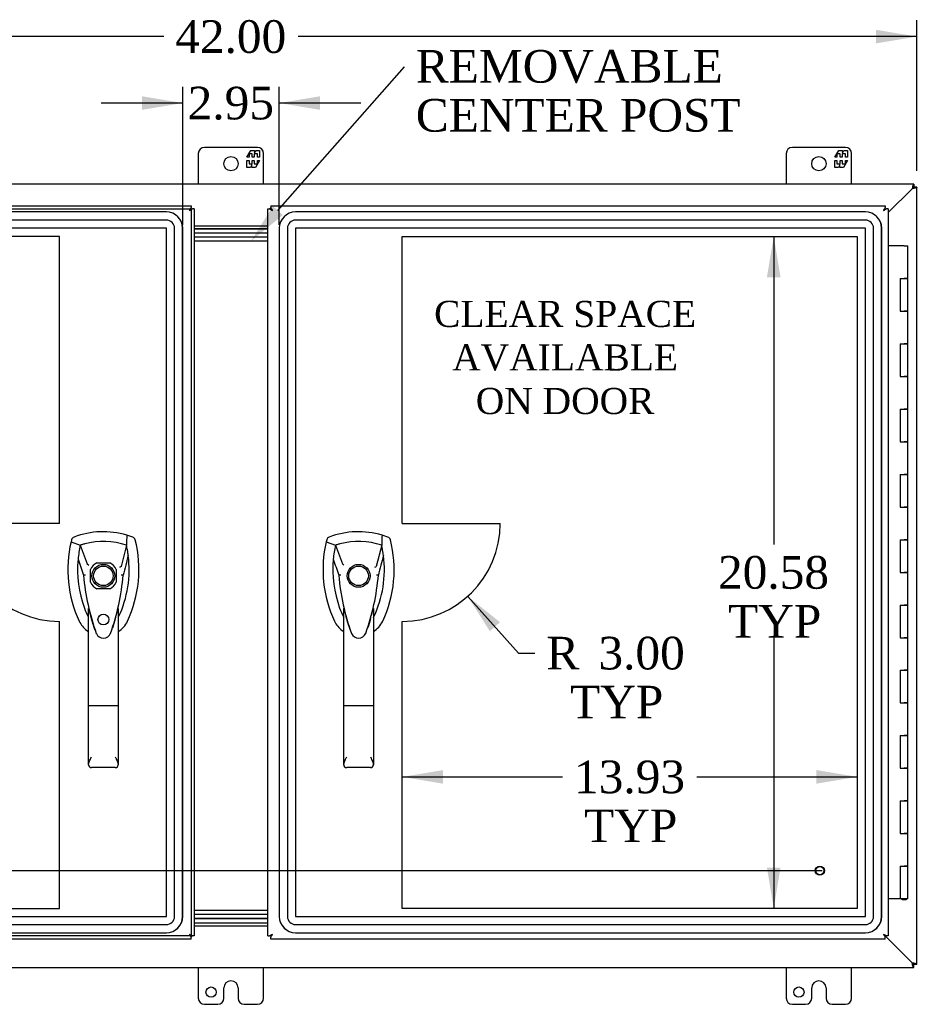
# Model space of a CAD drawing. Header units: inches. Extents: x 1 to 240, y -1 to 159.
# Tile 13 of 26: x 57 to 85, y 70 to 100. Entities that reach past the tile are written whole.
import ezdxf
from ezdxf import colors
from ezdxf.entities.mleader import LeaderData, LeaderLine
from ezdxf.enums import TextEntityAlignment as Align
from ezdxf.lldxf.tags import DXFTag
from ezdxf.math import Vec2, Vec3

# ---------------------------------------------------------------- set-up
doc = ezdxf.new("R2010")
doc.units = ezdxf.units.IN
doc.header["$MEASUREMENT"] = 0
for name, color, linetype in [('COM54746-20', 7, 'Continuous'), ('COM70096', 7, 'Continuous'), ('COM70099', 7, 'Continuous'), ('COM70219', 7, 'Continuous'), ('COM70668-1', 7, 'Continuous'), ('COM71167-1', 7, 'Continuous'), ('COM71168-1', 7, 'Continuous'), ('Default', 7, 'Continuous'), ('DV1_Default', 7, 'Continuous'), ('FET07710', 7, 'Continuous'), ('GSK86006', 7, 'Continuous'), ('HAN13064', 7, 'Continuous'), ('STD21878', 7, 'Continuous')]:
    doc.layers.add(name, color=color, linetype=linetype)
doc.styles.add('SEACAD_Times_New_Roman', font='times.ttf')
tags = doc.linetypes.add('CENTER2', pattern=[1.125, 0.75, -0.125, 0.125, -0.125]).pattern_tags.tags
tags[10:11] = [DXFTag(74, 4), DXFTag(75, 0), DXFTag(340, '0'), DXFTag(46, 0.0), DXFTag(50, 0.0), DXFTag(44, 0.0), DXFTag(45, 0.0)]
tags[8:9] = [DXFTag(74, 4), DXFTag(75, 0), DXFTag(340, '0'), DXFTag(46, 0.0), DXFTag(50, 0.0), DXFTag(44, 0.0), DXFTag(45, 0.0)]
tags[6:7] = [DXFTag(74, 4), DXFTag(75, 0), DXFTag(340, '0'), DXFTag(46, 0.0), DXFTag(50, 0.0), DXFTag(44, 0.0), DXFTag(45, 0.0)]
tags[4:5] = [DXFTag(74, 4), DXFTag(75, 0), DXFTag(340, '0'), DXFTag(46, 0.0), DXFTag(50, 0.0), DXFTag(44, 0.0), DXFTag(45, 0.0)]
tags = doc.linetypes.add('HIDDEN2', pattern=[0.1875, 0.125, -0.0625]).pattern_tags.tags
tags[6:7] = [DXFTag(74, 4), DXFTag(75, 0), DXFTag(340, '0'), DXFTag(46, 0.0), DXFTag(50, 0.0), DXFTag(44, 0.0), DXFTag(45, 0.0)]
tags[4:5] = [DXFTag(74, 4), DXFTag(75, 0), DXFTag(340, '0'), DXFTag(46, 0.0), DXFTag(50, 0.0), DXFTag(44, 0.0), DXFTag(45, 0.0)]
doc.dimstyles.new('HAMMOND_(STH_-_240x160)', dxfattribs={"dimtxt": 1, "dimasz": 1.25, "dimexe": 0.5, "dimexo": 0.5, "dimgap": 0.25, "dimtad": 0, "dimtih": 1, "dimtoh": 1, "dimzin": 0, "dimdsep": 46, "dimtxsty": 'SEACAD_Times_New_Roman', "dimblk1": '_SE_FILLED', "dimblk2": '_SE_FILLED', "dimsah": 1, "dimcen": 0.5, "dimadec": 0, "dimazin": 0, "dimtfac": 0.8, "dimtofl": 0, "dimtmove": 0, "dimatfit": 3, "dimfxl": 1, "dimtolj": 1, "dimtzin": 0, "dimarcsym": 0})

# ---------------------------------------------------------------- blocks, each defined once
blk = doc.blocks.new('SEANNOT_GROUP3')
at = {"layer": 'Default', "color": 7, "linetype": 'CENTER2'}
blk.add_line((45.517, 74.044), (81.714, 74.044), dxfattribs=at)
blk = doc.blocks.new('SE')
at = {"layer": 'COM54746-20', "color": 7, "linetype": 'Continuous'}
for p, q in [((84.226, 93.18), (83.741, 93.18)), ((84.226, 93.18), (84.343, 93.18)), ((84.343, 92.18), (84.343, 93.18)), ((84.109, 92.18), (84.109, 91.18)), ((84.109, 92.18), (84.226, 92.18)), ((84.343, 92.18), (84.226, 92.18)), ((84.226, 92.18), (84.343, 92.18)), ((84.343, 91.18), (84.343, 92.18)), ((84.109, 91.18), (84.226, 91.18)), ((84.343, 91.18), (84.226, 91.18)), ((84.226, 91.18), (84.343, 91.18)), ((84.343, 90.18), (84.343, 91.18)), ((84.109, 90.18), (84.109, 89.18)), ((84.109, 90.18), (84.226, 90.18)), ((84.343, 90.18), (84.226, 90.18)), ((84.226, 90.18), (84.343, 90.18)), ((84.343, 89.18), (84.343, 90.18)), ((84.109, 89.18), (84.226, 89.18)), ((84.343, 89.18), (84.226, 89.18)), ((84.226, 89.18), (84.343, 89.18)), ((84.343, 88.18), (84.343, 89.18)), ((84.109, 88.18), (84.109, 87.18)), ((84.109, 88.18), (84.226, 88.18)), ((84.343, 88.18), (84.226, 88.18)), ((84.226, 88.18), (84.343, 88.18)), ((84.343, 87.18), (84.343, 88.18)), ((84.109, 87.18), (84.226, 87.18)), ((84.343, 87.18), (84.226, 87.18)), ((84.226, 87.18), (84.343, 87.18)), ((84.343, 86.18), (84.343, 87.18)), ((84.109, 86.18), (84.109, 85.18)), ((84.109, 86.18), (84.226, 86.18)), ((84.343, 86.18), (84.226, 86.18)), ((84.226, 86.18), (84.343, 86.18)), ((84.343, 85.18), (84.343, 86.18)), ((84.109, 85.18), (84.226, 85.18)), ((84.343, 85.18), (84.226, 85.18)), ((84.226, 85.18), (84.343, 85.18)), ((84.343, 84.18), (84.343, 85.18)), ((84.109, 84.18), (84.109, 83.18)), ((84.109, 84.18), (84.226, 84.18)), ((84.343, 84.18), (84.226, 84.18)), ((84.226, 84.18), (84.343, 84.18)), ((84.343, 83.18), (84.343, 84.18)), ((84.109, 83.18), (84.226, 83.18)), ((84.343, 83.18), (84.226, 83.18)), ((84.226, 83.18), (84.343, 83.18)), ((84.343, 82.18), (84.343, 83.18)), ((84.109, 82.18), (84.109, 81.18)), ((84.109, 82.18), (84.226, 82.18)), ((84.343, 82.18), (84.226, 82.18)), ((84.226, 82.18), (84.343, 82.18)), ((84.343, 81.18), (84.343, 82.18)), ((84.109, 81.18), (84.226, 81.18)), ((84.343, 81.18), (84.226, 81.18)), ((84.226, 81.18), (84.343, 81.18)), ((84.343, 80.18), (84.343, 81.18)), ((84.109, 80.18), (84.109, 79.18)), ((84.109, 80.18), (84.226, 80.18)), ((84.343, 80.18), (84.226, 80.18)), ((84.226, 80.18), (84.343, 80.18)), ((84.343, 79.18), (84.343, 80.18)), ((84.109, 79.18), (84.226, 79.18)), ((84.343, 79.18), (84.226, 79.18)), ((84.226, 79.18), (84.343, 79.18)), ((84.343, 78.18), (84.343, 79.18)), ((84.109, 78.18), (84.109, 77.18)), ((84.109, 78.18), (84.226, 78.18)), ((84.343, 78.18), (84.226, 78.18)), ((84.226, 78.18), (84.343, 78.18)), ((84.343, 77.18), (84.343, 78.18)), ((84.109, 77.18), (84.226, 77.18)), ((84.343, 77.18), (84.226, 77.18)), ((84.226, 77.18), (84.343, 77.18)), ((84.343, 76.18), (84.343, 77.18)), ((84.109, 76.18), (84.109, 75.18)), ((84.109, 76.18), (84.226, 76.18)), ((84.343, 76.18), (84.226, 76.18)), ((84.226, 76.18), (84.343, 76.18)), ((84.343, 75.18), (84.343, 76.18)), ((84.109, 75.18), (84.226, 75.18)), ((84.343, 75.18), (84.226, 75.18)), ((84.226, 75.18), (84.343, 75.18)), ((84.343, 74.18), (84.343, 75.18)), ((84.109, 74.18), (84.109, 73.18)), ((84.109, 74.18), (84.226, 74.18)), ((84.343, 74.18), (84.226, 74.18)), ((84.226, 74.18), (84.343, 74.18)), ((84.343, 73.18), (84.343, 74.18)), ((84.109, 73.18), (83.741, 73.18)), ((84.343, 73.18), (84.109, 73.18)), ((84.163, 73.145), (84.163, 73.171)), ((84.163, 73.171), (84.213, 73.171)), ((84.213, 73.145), (84.163, 73.145)), ((84.176, 73.18), (84.176, 73.171)), ((84.238, 73.171), (84.213, 73.171)), ((84.238, 73.145), (84.213, 73.145)), ((84.238, 73.171), (84.288, 73.171)), ((84.288, 73.145), (84.238, 73.145)), ((84.276, 73.171), (84.276, 73.18)), ((84.288, 73.171), (84.288, 73.145))]:
    blk.add_line(p, q, dxfattribs=at)
at = {"layer": 'COM70096', "color": 7, "linetype": 'Continuous'}
for p, q in [((64.741, 93.699), (62.491, 93.699)), ((64.741, 93.574), (62.491, 93.574)), ((62.491, 72.574), (64.741, 72.574)), ((62.491, 72.449), (64.741, 72.449))]:
    blk.add_line(p, q, dxfattribs=at)
at = {"layer": 'COM70099', "color": 7, "linetype": 'Continuous'}
for p, q in [((64.741, 93.449), (62.491, 93.449)), ((64.741, 93.324), (62.491, 93.324)), ((64.741, 72.824), (62.491, 72.824)), ((64.741, 72.699), (62.491, 72.699))]:
    blk.add_line(p, q, dxfattribs=at)
at = {"layer": 'COM70219', "color": 7, "linetype": 'HIDDEN2'}
for p, q in [((61.637, 94.221), (44.192, 94.221)), ((61.637, 94.22), (44.192, 94.22)), ((83.039, 94.221), (65.594, 94.221)), ((83.039, 94.22), (65.594, 94.22)), ((61.637, 93.971), (44.192, 93.971)), ((83.039, 93.971), (65.594, 93.971)), ((61.637, 93.722), (44.192, 93.722)), ((61.637, 93.721), (44.192, 93.721)), ((61.637, 72.64), (61.637, 93.721)), ((61.638, 72.64), (61.638, 93.721)), ((61.887, 72.64), (61.887, 93.721)), ((62.136, 72.64), (62.136, 93.721)), ((62.137, 72.64), (62.137, 93.721)), ((65.094, 93.721), (65.094, 72.64)), ((65.095, 93.721), (65.095, 72.64)), ((65.344, 93.721), (65.344, 72.64)), ((65.593, 93.721), (65.593, 72.64)), ((83.039, 93.722), (65.594, 93.722)), ((83.039, 93.721), (65.594, 93.721)), ((65.594, 93.721), (65.594, 72.64)), ((83.039, 72.64), (83.039, 93.721)), ((83.04, 72.64), (83.04, 93.721)), ((83.289, 72.64), (83.289, 93.721)), ((83.538, 72.64), (83.538, 93.721)), ((83.539, 72.64), (83.539, 93.721)), ((44.192, 72.64), (61.637, 72.64)), ((44.192, 72.639), (61.637, 72.639)), ((44.192, 72.39), (61.637, 72.39)), ((65.594, 72.64), (83.039, 72.64)), ((65.594, 72.639), (83.039, 72.639)), ((65.594, 72.39), (83.039, 72.39)), ((44.192, 72.141), (61.637, 72.141)), ((44.192, 72.14), (61.637, 72.14)), ((65.594, 72.141), (83.039, 72.141)), ((65.594, 72.14), (83.039, 72.14))]:
    blk.add_line(p, q, dxfattribs=at)
for centre, radius, start, end in [((61.637, 93.721), 0.5, 0, 90), ((61.637, 93.721), 0.499, 0, 90), ((65.594, 93.721), 0.5, 90, 180), ((65.594, 93.721), 0.499, 90, 180), ((83.039, 93.721), 0.5, 0, 90), ((83.039, 93.721), 0.499, 0, 90), ((61.637, 93.721), 0.25, 0, 90), ((65.594, 93.721), 0.25, 90, 180), ((83.039, 93.721), 0.25, 0, 90), ((61.637, 93.721), 0.001, 0, 90), ((65.594, 93.721), 0.001, 90, 180), ((83.039, 93.721), 0.001, 0, 90), ((61.637, 72.64), 0.5, 270, 0), ((61.637, 72.64), 0.001, 270, 0), ((61.637, 72.64), 0.25, 270, 0), ((61.637, 72.64), 0.499, 270, 0), ((65.594, 72.64), 0.5, 180, 270), ((65.594, 72.64), 0.499, 180, 270), ((65.594, 72.64), 0.25, 180, 270), ((65.594, 72.64), 0.001, 180, 270), ((83.039, 72.64), 0.5, 270, 0), ((83.039, 72.64), 0.001, 270, 0), ((83.039, 72.64), 0.25, 270, 0), ((83.039, 72.64), 0.499, 270, 0)]:
    blk.add_arc(centre, radius, start, end, dxfattribs=at)
at = {"layer": 'COM70668-1', "color": 7, "linetype": 'Continuous'}
for p, q in [((84.52, 95.074), (42.711, 95.074)), ((84.52, 95.074), (84.52, 94.979)), ((84.472, 94.931), (83.741, 94.199)), ((84.473, 94.931), (83.741, 94.199)), ((84.616, 94.979), (84.521, 94.979)), ((84.616, 71.169), (84.616, 94.979)), ((62.491, 93.794), (64.741, 93.794)), ((62.491, 93.699), (64.741, 93.699)), ((62.491, 72.354), (64.741, 72.354)), ((84.472, 71.217), (83.651, 72.039)), ((84.473, 71.217), (83.651, 72.039)), ((42.711, 71.074), (84.52, 71.074)), ((84.52, 71.074), (84.52, 71.169)), ((84.616, 71.169), (84.521, 71.169))]:
    blk.add_line(p, q, dxfattribs=at)
for points, knots in [([(84.52, 95.074), (84.518, 95.074), (84.516, 95.073), (84.512, 95.07), (84.51, 95.067), (84.506, 95.06), (84.504, 95.055), (84.5, 95.045), (84.498, 95.039), (84.494, 95.026), (84.492, 95.019), (84.488, 95.003), (84.486, 94.995), (84.48, 94.969), (84.476, 94.95), (84.472, 94.931)], [0, 0, 0, 0, 0.125, 0.125, 0.25, 0.25, 0.375, 0.375, 0.5, 0.5, 0.625, 0.625, 0.75, 0.75, 1, 1, 1, 1]), ([(84.52, 94.979), (84.516, 94.979), (84.512, 94.978), (84.504, 94.973), (84.5, 94.97), (84.492, 94.961), (84.488, 94.955), (84.48, 94.944), (84.476, 94.938), (84.472, 94.931)], [0, 0, 0, 0, 0.25, 0.25, 0.5, 0.5, 0.75, 0.75, 1, 1, 1, 1]), ([(84.521, 94.979), (84.521, 94.975), (84.519, 94.971), (84.514, 94.963), (84.511, 94.959), (84.502, 94.951), (84.497, 94.947), (84.485, 94.939), (84.479, 94.935), (84.473, 94.931)], [0, 0, 0, 0, 0.25, 0.25, 0.5, 0.5, 0.75, 0.75, 1, 1, 1, 1]), ([(84.616, 94.979), (84.616, 94.977), (84.615, 94.975), (84.611, 94.971), (84.608, 94.969), (84.601, 94.965), (84.597, 94.963), (84.586, 94.959), (84.58, 94.957), (84.567, 94.953), (84.56, 94.951), (84.544, 94.947), (84.536, 94.945), (84.51, 94.939), (84.491, 94.935), (84.473, 94.931)], [0, 0, 0, 0, 0.125, 0.125, 0.25, 0.25, 0.375, 0.375, 0.5, 0.5, 0.625, 0.625, 0.75, 0.75, 1, 1, 1, 1]), ([(84.52, 71.169), (84.516, 71.169), (84.512, 71.17), (84.504, 71.175), (84.5, 71.179), (84.492, 71.188), (84.488, 71.193), (84.48, 71.205), (84.476, 71.211), (84.472, 71.217)], [0, 0, 0, 0, 0.25, 0.25, 0.5, 0.5, 0.75, 0.75, 1, 1, 1, 1]), ([(84.52, 71.074), (84.518, 71.074), (84.516, 71.075), (84.512, 71.079), (84.51, 71.081), (84.506, 71.089), (84.504, 71.093), (84.5, 71.103), (84.498, 71.109), (84.494, 71.123), (84.492, 71.13), (84.488, 71.145), (84.486, 71.154), (84.48, 71.18), (84.476, 71.198), (84.472, 71.217)], [0, 0, 0, 0, 0.125, 0.125, 0.25, 0.25, 0.375, 0.375, 0.5, 0.5, 0.625, 0.625, 0.75, 0.75, 1, 1, 1, 1]), ([(84.616, 71.169), (84.616, 71.171), (84.615, 71.173), (84.611, 71.177), (84.608, 71.179), (84.601, 71.183), (84.597, 71.185), (84.586, 71.189), (84.58, 71.191), (84.567, 71.195), (84.56, 71.197), (84.544, 71.201), (84.536, 71.203), (84.51, 71.209), (84.491, 71.213), (84.473, 71.217)], [0, 0, 0, 0, 0.125, 0.125, 0.25, 0.25, 0.375, 0.375, 0.5, 0.5, 0.625, 0.625, 0.75, 0.75, 1, 1, 1, 1]), ([(84.521, 71.169), (84.521, 71.173), (84.519, 71.177), (84.514, 71.185), (84.511, 71.189), (84.502, 71.197), (84.497, 71.201), (84.485, 71.209), (84.479, 71.213), (84.473, 71.217)], [0, 0, 0, 0, 0.25, 0.25, 0.5, 0.5, 0.75, 0.75, 1, 1, 1, 1])]:
    blk.add_open_spline(points, degree=3, knots=knots, dxfattribs=at)
at = {"layer": 'COM71167-1', "color": 7, "linetype": 'Continuous'}
for p, q in [((64.836, 94.411), (83.645, 94.411)), ((64.836, 94.411), (64.836, 94.355)), ((83.645, 94.411), (83.645, 94.355)), ((64.741, 72.044), (64.741, 94.316)), ((64.741, 94.316), (64.796, 94.316)), ((64.835, 94.316), (64.796, 94.316)), ((64.836, 94.316), (64.836, 94.355)), ((64.875, 94.277), (64.836, 94.316)), ((64.883, 94.269), (64.883, 94.269)), ((64.884, 94.268), (64.883, 94.269)), ((64.883, 94.268), (64.884, 94.268)), ((64.883, 94.268), (64.883, 94.268)), ((64.884, 94.268), (64.884, 94.268)), ((83.598, 94.269), (83.598, 94.268)), ((83.598, 94.268), (83.598, 94.268)), ((83.598, 94.268), (83.598, 94.268)), ((83.598, 94.268), (83.598, 94.268)), ((83.607, 94.277), (83.646, 94.316)), ((83.645, 94.316), (83.645, 94.355)), ((83.646, 94.316), (83.685, 94.316)), ((83.741, 94.316), (83.685, 94.316)), ((83.741, 94.316), (83.741, 72.044)), ((64.881, 72.09), (64.835, 72.044)), ((64.884, 72.092), (64.883, 72.092)), ((64.883, 72.092), (64.884, 72.092)), ((64.883, 72.092), (64.883, 72.092)), ((64.884, 72.092), (64.884, 72.092)), ((83.598, 72.092), (83.598, 72.092)), ((83.598, 72.092), (83.598, 72.092)), ((83.598, 72.092), (83.598, 72.092)), ((83.598, 72.092), (83.598, 72.092)), ((83.598, 72.092), (83.598, 72.092)), ((64.741, 72.044), (64.796, 72.044)), ((64.835, 72.044), (64.796, 72.044)), ((64.836, 72.044), (64.836, 72.005)), ((64.836, 71.949), (64.836, 72.005)), ((83.645, 71.949), (64.836, 71.949)), ((83.606, 72.083), (83.645, 72.044)), ((83.645, 72.044), (83.645, 72.005)), ((83.645, 71.949), (83.645, 72.005)), ((83.646, 72.044), (83.685, 72.044)), ((83.741, 72.044), (83.685, 72.044))]:
    blk.add_line(p, q, dxfattribs=at)
for centre, start, end in [((65.365, 95.246), 238.5613, 243.7633), ((63.906, 93.787), 26.2367, 31.4387), ((84.576, 93.787), 148.5613, 153.7633), ((83.116, 95.246), 296.2367, 301.4387), ((65.365, 71.114), 116.2367, 121.4387), ((63.906, 72.574), 328.5613, 333.7633), ((84.576, 72.574), 206.2367, 211.4387), ((83.116, 71.114), 58.5613, 63.7633)]:
    blk.add_arc(centre, 1.09, start, end, dxfattribs=at)
at = {"layer": 'COM71168-1', "color": 7, "linetype": 'Continuous'}
for p, q in [((43.586, 94.411), (62.395, 94.411)), ((62.395, 94.411), (62.395, 94.355)), ((62.348, 94.269), (62.348, 94.268)), ((62.348, 94.268), (62.348, 94.268)), ((62.348, 94.268), (62.348, 94.268)), ((62.348, 94.268), (62.348, 94.268)), ((62.35, 94.27), (62.396, 94.316)), ((62.395, 94.316), (62.395, 94.355)), ((62.396, 94.316), (62.435, 94.316)), ((62.491, 94.316), (62.435, 94.316)), ((62.491, 94.316), (62.491, 72.044)), ((62.348, 72.092), (62.348, 72.092)), ((62.348, 72.092), (62.348, 72.092)), ((62.348, 72.092), (62.348, 72.092)), ((62.348, 72.092), (62.348, 72.092)), ((62.348, 72.092), (62.348, 72.092)), ((62.395, 71.949), (43.586, 71.949)), ((62.356, 72.083), (62.395, 72.044)), ((62.395, 72.044), (62.395, 72.005)), ((62.395, 71.949), (62.395, 72.005)), ((62.396, 72.044), (62.435, 72.044)), ((62.491, 72.044), (62.435, 72.044))]:
    blk.add_line(p, q, dxfattribs=at)
at = {"layer": 'COM71168-1', "color": 7, "linetype": 'HIDDEN2'}
for p, q in [((43.586, 94.316), (62.395, 94.316)), ((62.396, 94.316), (62.396, 72.044)), ((59.313, 82.876), (59.313, 83.273)), ((59.51, 83.47), (59.907, 83.47)), ((60.104, 83.273), (60.104, 82.876)), ((59.907, 82.679), (59.51, 82.679)), ((62.395, 72.044), (43.586, 72.044))]:
    blk.add_line(p, q, dxfattribs=at)
blk.add_circle((59.709, 81.736), 0.167, dxfattribs=at)
at = {"layer": 'COM71168-1', "color": 7, "linetype": 'Continuous'}
for centre, start, end in [((63.326, 93.787), 148.5613, 153.7633), ((61.866, 95.246), 296.2367, 301.4387), ((61.866, 71.114), 58.5613, 63.7633), ((63.326, 72.574), 206.2367, 211.4387)]:
    blk.add_arc(centre, 1.09, start, end, dxfattribs=at)
at = {"layer": 'COM71168-1', "color": 7, "linetype": 'HIDDEN2'}
for radius, start, end in [(0.443, 116.6472, 153.3528), (0.442, 26.6472, 63.3528), (0.443, 206.6472, 243.3528), (0.443, 296.6472, 333.3528)]:
    blk.add_arc((59.709, 83.074), radius, start, end, dxfattribs=at)
at = {"layer": 'DV1_Default', "color": 7, "linetype": 'HIDDEN2'}
for p, q in [((58.369, 93.472), (44.441, 93.472)), ((58.369, 84.68), (58.369, 93.472)), ((68.862, 93.472), (82.79, 93.472)), ((68.862, 84.68), (68.862, 93.472)), ((82.79, 93.472), (82.79, 72.889)), ((58.369, 84.68), (55.369, 84.68)), ((68.862, 84.68), (71.862, 84.68)), ((58.369, 72.889), (58.369, 81.68)), ((68.862, 72.889), (68.862, 81.68)), ((44.441, 72.889), (58.369, 72.889)), ((82.79, 72.889), (68.862, 72.889))]:
    blk.add_line(p, q, dxfattribs=at)
for centre, start, end in [((58.369, 84.68), 180, 270), ((68.862, 84.68), 270, 0)]:
    blk.add_arc(centre, 3, start, end, dxfattribs=at)
at = {"layer": 'FET07710', "color": 7, "linetype": 'Continuous'}
for p, q in [((62.616, 96.012), (62.616, 95.074)), ((64.428, 96.199), (62.803, 96.199)), ((64.105, 95.894), (64.228, 96.106)), ((64.268, 96), (64.17, 96)), ((64.17, 96), (64.17, 95.894)), ((64.228, 96.106), (64.337, 96.106)), ((64.268, 95.894), (64.268, 96)), ((64.426, 96), (64.328, 96)), ((64.328, 96), (64.328, 95.894)), ((64.337, 96.106), (64.337, 96.029)), ((64.337, 96.029), (64.382, 96.106)), ((64.382, 96.106), (64.491, 96.106)), ((64.426, 95.894), (64.426, 96)), ((64.491, 96.106), (64.491, 95.894)), ((64.616, 95.074), (64.616, 96.012)), ((80.616, 96.012), (80.616, 95.074)), ((82.428, 96.199), (80.803, 96.199)), ((82.105, 95.894), (82.228, 96.106)), ((82.268, 96), (82.17, 96)), ((82.17, 96), (82.17, 95.894)), ((82.228, 96.106), (82.337, 96.106)), ((82.268, 95.894), (82.268, 96)), ((82.426, 96), (82.328, 96)), ((82.328, 96), (82.328, 95.894)), ((82.337, 96.106), (82.337, 96.029)), ((82.337, 96.029), (82.382, 96.106)), ((82.382, 96.106), (82.491, 96.106)), ((82.426, 95.894), (82.426, 96)), ((82.491, 96.106), (82.491, 95.894)), ((82.616, 95.074), (82.616, 96.012)), ((64.17, 95.894), (64.105, 95.894)), ((64.105, 95.584), (64.105, 95.797)), ((64.105, 95.797), (64.17, 95.797)), ((64.17, 95.797), (64.17, 95.691)), ((64.17, 95.691), (64.268, 95.691)), ((64.259, 95.662), (64.214, 95.584)), ((64.259, 95.584), (64.259, 95.662)), ((64.328, 95.894), (64.268, 95.894)), ((64.268, 95.691), (64.268, 95.797)), ((64.268, 95.797), (64.328, 95.797)), ((64.328, 95.797), (64.328, 95.691)), ((64.328, 95.691), (64.426, 95.691)), ((64.491, 95.797), (64.368, 95.584)), ((64.491, 95.894), (64.426, 95.894)), ((64.426, 95.691), (64.426, 95.797)), ((64.426, 95.797), (64.491, 95.797)), ((82.17, 95.894), (82.105, 95.894)), ((82.105, 95.584), (82.105, 95.797)), ((82.105, 95.797), (82.17, 95.797)), ((82.17, 95.797), (82.17, 95.691)), ((82.17, 95.691), (82.268, 95.691)), ((82.259, 95.662), (82.214, 95.584)), ((82.259, 95.584), (82.259, 95.662)), ((82.328, 95.894), (82.268, 95.894)), ((82.268, 95.691), (82.268, 95.797)), ((82.268, 95.797), (82.328, 95.797)), ((82.328, 95.797), (82.328, 95.691)), ((82.328, 95.691), (82.426, 95.691)), ((82.491, 95.797), (82.368, 95.584)), ((82.491, 95.894), (82.426, 95.894)), ((82.426, 95.691), (82.426, 95.797)), ((82.426, 95.797), (82.491, 95.797)), ((64.214, 95.584), (64.105, 95.584)), ((64.368, 95.584), (64.259, 95.584)), ((82.214, 95.584), (82.105, 95.584)), ((82.368, 95.584), (82.259, 95.584)), ((62.616, 71.074), (62.616, 70.137)), ((64.616, 70.137), (64.616, 71.074)), ((80.616, 71.074), (80.616, 70.137)), ((82.616, 70.137), (82.616, 71.074)), ((63.615, 70.667), (63.616, 70.667)), ((81.615, 70.667), (81.616, 70.667)), ((63.397, 70.137), (63.397, 70.449)), ((63.834, 70.449), (63.834, 70.137)), ((81.397, 70.137), (81.397, 70.449)), ((81.834, 70.449), (81.834, 70.137)), ((62.803, 69.949), (63.21, 69.949)), ((64.021, 69.949), (64.428, 69.949)), ((80.803, 69.949), (81.21, 69.949)), ((82.021, 69.949), (82.428, 69.949))]:
    blk.add_line(p, q, dxfattribs=at)
for centre, radius in [((63.616, 95.699), 0.219), ((81.616, 95.699), 0.219), ((63.006, 70.324), 0.156), ((81.006, 70.324), 0.156)]:
    blk.add_circle(centre, radius, dxfattribs=at)
for centre, radius, start, end in [((62.803, 96.012), 0.188, 90, 180), ((64.428, 96.012), 0.188, 0, 90), ((80.803, 96.012), 0.188, 90, 180), ((82.428, 96.012), 0.188, 0, 90), ((63.615, 70.449), 0.218, 90, 180), ((63.616, 70.449), 0.218, 0, 90), ((81.615, 70.449), 0.218, 90, 180), ((81.616, 70.449), 0.218, 0, 90), ((62.803, 70.137), 0.187, 180, 270), ((63.21, 70.137), 0.188, 270, 0), ((64.021, 70.137), 0.188, 180, 270), ((64.428, 70.137), 0.188, 270, 0), ((80.803, 70.137), 0.188, 180, 270), ((81.21, 70.137), 0.188, 270, 0), ((82.021, 70.137), 0.187, 180, 270), ((82.428, 70.137), 0.188, 270, 0)]:
    blk.add_arc(centre, radius, start, end, dxfattribs=at)
at = {"layer": 'GSK86006', "color": 7, "linetype": 'Continuous'}
for p, q in [((64.741, 93.574), (62.491, 93.574)), ((64.741, 72.699), (62.491, 72.699)), ((64.741, 72.574), (62.491, 72.574))]:
    blk.add_line(p, q, dxfattribs=at)
at = {"layer": 'HAN13064', "color": 7, "linetype": 'Continuous'}
for p, q in [((58.732, 84.176), (58.718, 84.117)), ((60.607, 84.263), (60.427, 84.322)), ((66.546, 84.176), (66.532, 84.117)), ((68.421, 84.263), (68.241, 84.322)), ((58.718, 84.117), (59.001, 84.012)), ((59.001, 84.012), (59.217, 83.44)), ((60.416, 84.012), (60.252, 83.356)), ((66.532, 84.117), (66.815, 84.012)), ((66.815, 84.012), (67.031, 83.44)), ((68.23, 84.012), (68.066, 83.356)), ((59.217, 83.44), (59.262, 83.406)), ((67.031, 83.44), (67.076, 83.406)), ((59.103, 83.091), (59.103, 83.091)), ((60.314, 83.095), (60.314, 83.095)), ((66.917, 83.091), (66.917, 83.091)), ((68.128, 83.095), (68.128, 83.095)), ((59.254, 79.097), (59.254, 82.075)), ((60.164, 82.074), (60.164, 79.097)), ((67.068, 79.097), (67.068, 82.075)), ((67.978, 82.074), (67.978, 79.097)), ((60.164, 81.79), (60.17, 81.802)), ((67.978, 81.79), (67.984, 81.802)), ((59.46, 81.398), (59.464, 81.389)), ((59.928, 81.315), (59.933, 81.327)), ((67.274, 81.398), (67.278, 81.389)), ((67.742, 81.315), (67.747, 81.327)), ((59.254, 77.289), (59.254, 79.097)), ((60.074, 79.091), (59.344, 79.091)), ((60.164, 79.097), (60.164, 77.289)), ((67.068, 77.289), (67.068, 79.097)), ((67.888, 79.091), (67.158, 79.091)), ((67.978, 79.097), (67.978, 77.289)), ((60.074, 77.199), (59.344, 77.199)), ((67.888, 77.199), (67.158, 77.199))]:
    blk.add_line(p, q, dxfattribs=at)
for centre, radius in [((59.709, 83.074), 0.35), ((59.709, 83.074), 0.3), ((67.523, 83.074), 0.35), ((67.523, 83.074), 0.3)]:
    blk.add_circle(centre, radius, dxfattribs=at)
for centre, radius, start, end in [((59.709, 81.84), 2.585, 73.8589, 110.3492), ((67.523, 81.84), 2.585, 73.8589, 110.3492), ((62.34, 83.265), 3.721, 166.7532, 205.1027), ((62.34, 83.265), 3.421, 167.3846, 174.7018), ((59.709, 81.84), 2.285, 106.8385, 108.0343), ((59.709, 81.84), 2.285, 104.4503, 106.8385), ((59.709, 81.84), 2.285, 71.9657, 104.4503), ((57.077, 83.265), 3.421, 10.1138, 12.6154), ((57.077, 83.265), 3.421, 8.519, 10.1138), ((70.154, 83.265), 3.721, 166.7532, 205.1027), ((70.154, 83.265), 3.421, 167.3846, 174.7018), ((67.523, 81.84), 2.285, 106.8385, 108.0343), ((67.523, 81.84), 2.285, 104.4503, 106.8385), ((67.523, 81.84), 2.285, 71.9657, 104.4503), ((64.891, 83.265), 3.421, 10.1138, 12.6154), ((64.891, 83.265), 3.421, 8.519, 10.1138), ((62.34, 83.265), 3.421, 174.7018, 200.2077), ((57.077, 83.265), 3.421, 334.8973, 7.2824), ((57.077, 83.265), 3.421, 7.2824, 8.519), ((70.154, 83.265), 3.421, 174.7018, 200.2077), ((64.891, 83.265), 3.421, 334.8973, 7.2824), ((64.891, 83.265), 3.421, 7.2824, 8.519), ((73.073, 56.647), 29.627, 115.6418, 115.7539), ((80.887, 56.647), 29.627, 115.6418, 115.7539), ((59.192, 81.743), 1.35, 91.2336, 93.7696), ((65.951, 83.66), 6.872, 184.7542, 199.9908), ((53.271, 83.69), 7.068, 340.3478, 355.1696), ((60.249, 82.306), 0.791, 85.3077, 89.6394), ((67.006, 81.743), 1.35, 91.2336, 93.7696), ((73.765, 83.66), 6.872, 184.7542, 199.9908), ((61.085, 83.69), 7.068, 340.3478, 355.1696), ((68.063, 82.306), 0.791, 85.3077, 89.6394), ((62.34, 83.265), 3.421, 200.2077, 205.1027), ((57.724, 81.47), 1.646, 10.2772, 21.6468), ((70.154, 83.265), 3.421, 200.2077, 205.1027), ((65.538, 81.47), 1.646, 10.2772, 21.6468), ((59.649, 82.004), 0.45, 205.1027, 208.4225), ((59.768, 82.004), 0.45, 331.5775, 334.8973), ((67.463, 82.004), 0.45, 205.1027, 208.4225), ((67.582, 82.004), 0.45, 331.5775, 334.8973), ((59.768, 82.004), 0.75, 301.8486, 334.8973), ((67.582, 82.004), 0.75, 301.8486, 334.8973), ((59.649, 82.004), 0.75, 233.4788, 238.1514), ((59.71, 81.4), 0.234, 202.2802, 338.2167), ((67.463, 82.004), 0.75, 233.4788, 238.1514), ((67.524, 81.4), 0.234, 202.2802, 338.2167), ((59.344, 77.289), 0.0903, 180.0017, 181.1154), ((59.344, 77.289), 0.09, 181.1172, 270), ((60.074, 77.289), 0.09, 270, 358.8828), ((60.073, 77.289), 0.0903, 358.8846, 359.9983), ((67.158, 77.289), 0.0903, 180.0017, 181.1154), ((67.158, 77.289), 0.09, 181.1172, 270), ((67.888, 77.289), 0.09, 270, 358.8828), ((67.887, 77.289), 0.0903, 358.8846, 359.9983)]:
    blk.add_arc(centre, radius, start, end, dxfattribs=at)
for points in [[(58.81, 84.263), (58.772, 84.249), (58.742, 84.215), (58.732, 84.176)], [(60.427, 84.322), (60.423, 84.219), (60.42, 84.115), (60.416, 84.012)], [(60.685, 84.176), (60.675, 84.215), (60.645, 84.249), (60.607, 84.263)], [(66.624, 84.263), (66.586, 84.249), (66.556, 84.215), (66.546, 84.176)], [(68.241, 84.322), (68.237, 84.219), (68.234, 84.115), (68.23, 84.012)], [(68.499, 84.176), (68.489, 84.215), (68.459, 84.249), (68.421, 84.263)], [(58.933, 83.581), (58.99, 83.417), (59.046, 83.254), (59.103, 83.091)], [(60.471, 83.698), (60.419, 83.497), (60.366, 83.296), (60.314, 83.095)], [(66.747, 83.581), (66.804, 83.417), (66.86, 83.254), (66.917, 83.091)], [(68.285, 83.698), (68.233, 83.497), (68.18, 83.296), (68.128, 83.095)], [(60.074, 81.762), (60.046, 81.665), (60.016, 81.569), (59.984, 81.473)], [(67.888, 81.762), (67.86, 81.665), (67.83, 81.569), (67.798, 81.473)], [(58.97, 81.686), (59.023, 81.574), (59.103, 81.475), (59.203, 81.401)], [(66.784, 81.686), (66.837, 81.574), (66.917, 81.475), (67.017, 81.401)]]:
    blk.add_open_spline(points, degree=3, dxfattribs=at)
for points, knots in [([(60.447, 81.686), (60.627, 82.071), (60.741, 82.487), (60.822, 83.334), (60.789, 83.764), (60.685, 84.176)], [0, 0, 0, 0, 0.5, 0.5, 1, 1, 1, 1]), ([(68.261, 81.686), (68.441, 82.071), (68.555, 82.487), (68.636, 83.334), (68.603, 83.764), (68.499, 84.176)], [0, 0, 0, 0, 0.5, 0.5, 1, 1, 1, 1]), ([(60.074, 81.762), (60.09, 81.819), (60.106, 81.877), (60.129, 81.962), (60.137, 81.99), (60.148, 82.031), (60.152, 82.045), (60.158, 82.063), (60.159, 82.068), (60.162, 82.076), (60.164, 82.077), (60.164, 82.074)], [0, 0, 0, 0, 0.5, 0.5, 0.75, 0.75, 0.875, 0.875, 0.9375, 0.9375, 1, 1, 1, 1]), ([(67.888, 81.762), (67.904, 81.819), (67.92, 81.877), (67.943, 81.962), (67.951, 81.99), (67.962, 82.031), (67.966, 82.045), (67.972, 82.063), (67.973, 82.068), (67.976, 82.076), (67.978, 82.077), (67.978, 82.074)], [0, 0, 0, 0, 0.5, 0.5, 0.75, 0.75, 0.875, 0.875, 0.9375, 0.9375, 1, 1, 1, 1]), ([(59.451, 81.425), (59.435, 81.47), (59.419, 81.515), (59.383, 81.627), (59.363, 81.695), (59.344, 81.763)], [0.7640801, 0.7640801, 0.7640801, 0.7640801, 0.8588735, 0.8588735, 1, 1, 1, 1]), ([(67.265, 81.425), (67.249, 81.47), (67.233, 81.515), (67.197, 81.627), (67.177, 81.695), (67.158, 81.763)], [0.7640801, 0.7640801, 0.7640801, 0.7640801, 0.8588735, 0.8588735, 1, 1, 1, 1]), ([(59.344, 79.091), (59.338, 79.091), (59.332, 79.091), (59.32, 79.092), (59.314, 79.092), (59.304, 79.092), (59.298, 79.092), (59.289, 79.093), (59.284, 79.093), (59.272, 79.094), (59.265, 79.094), (59.258, 79.095), (59.256, 79.096), (59.254, 79.096), (59.254, 79.097), (59.254, 79.097)], [0, 0, 0, 0, 0.125, 0.125, 0.25, 0.25, 0.375, 0.375, 0.5, 0.5, 0.75, 0.75, 0.875, 0.875, 1, 1, 1, 1]), ([(60.164, 79.097), (60.164, 79.097), (60.163, 79.096), (60.161, 79.096), (60.159, 79.095), (60.152, 79.094), (60.145, 79.094), (60.133, 79.093), (60.128, 79.093), (60.119, 79.092), (60.113, 79.092), (60.103, 79.092), (60.097, 79.092), (60.085, 79.091), (60.079, 79.091), (60.074, 79.091)], [0, 0, 0, 0, 0.125, 0.125, 0.25, 0.25, 0.5, 0.5, 0.625, 0.625, 0.75, 0.75, 0.875, 0.875, 1, 1, 1, 1]), ([(67.158, 79.091), (67.152, 79.091), (67.146, 79.091), (67.134, 79.092), (67.128, 79.092), (67.118, 79.092), (67.112, 79.092), (67.103, 79.093), (67.098, 79.093), (67.086, 79.094), (67.079, 79.094), (67.072, 79.095), (67.07, 79.096), (67.068, 79.096), (67.068, 79.097), (67.068, 79.097)], [0, 0, 0, 0, 0.125, 0.125, 0.25, 0.25, 0.375, 0.375, 0.5, 0.5, 0.75, 0.75, 0.875, 0.875, 1, 1, 1, 1]), ([(67.978, 79.097), (67.978, 79.097), (67.977, 79.096), (67.975, 79.096), (67.973, 79.095), (67.966, 79.094), (67.959, 79.094), (67.947, 79.093), (67.942, 79.093), (67.933, 79.092), (67.927, 79.092), (67.917, 79.092), (67.911, 79.092), (67.899, 79.091), (67.893, 79.091), (67.888, 79.091)], [0, 0, 0, 0, 0.125, 0.125, 0.25, 0.25, 0.5, 0.5, 0.625, 0.625, 0.75, 0.75, 0.875, 0.875, 1, 1, 1, 1]), ([(59.254, 77.287), (59.254, 77.303), (59.258, 77.32), (59.266, 77.348), (59.27, 77.357), (59.277, 77.377), (59.281, 77.387), (59.294, 77.418), (59.303, 77.439), (59.318, 77.472), (59.323, 77.484), (59.333, 77.507), (59.338, 77.519), (59.344, 77.531)], [0, 0, 0, 0, 0.25, 0.25, 0.375, 0.375, 0.5, 0.5, 0.75, 0.75, 0.875, 0.875, 1, 1, 1, 1]), ([(60.074, 77.531), (60.079, 77.519), (60.084, 77.507), (60.094, 77.484), (60.099, 77.472), (60.114, 77.439), (60.123, 77.418), (60.136, 77.387), (60.14, 77.377), (60.147, 77.357), (60.151, 77.348), (60.159, 77.32), (60.163, 77.303), (60.163, 77.287)], [0, 0, 0, 0, 0.125, 0.125, 0.25, 0.25, 0.5, 0.5, 0.625, 0.625, 0.75, 0.75, 1, 1, 1, 1]), ([(67.068, 77.287), (67.068, 77.303), (67.072, 77.32), (67.08, 77.348), (67.084, 77.357), (67.091, 77.377), (67.095, 77.387), (67.108, 77.418), (67.117, 77.439), (67.132, 77.472), (67.137, 77.484), (67.147, 77.507), (67.152, 77.519), (67.158, 77.531)], [0, 0, 0, 0, 0.25, 0.25, 0.375, 0.375, 0.5, 0.5, 0.75, 0.75, 0.875, 0.875, 1, 1, 1, 1]), ([(67.888, 77.531), (67.893, 77.519), (67.898, 77.507), (67.908, 77.484), (67.913, 77.472), (67.928, 77.439), (67.937, 77.418), (67.95, 77.387), (67.954, 77.377), (67.961, 77.357), (67.965, 77.348), (67.973, 77.32), (67.977, 77.303), (67.977, 77.287)], [0, 0, 0, 0, 0.125, 0.125, 0.25, 0.25, 0.5, 0.5, 0.625, 0.625, 0.75, 0.75, 1, 1, 1, 1])]:
    blk.add_open_spline(points, degree=3, knots=knots, dxfattribs=at)
at = {"layer": 'STD21878', "color": 7, "linetype": 'HIDDEN2'}
for radius in [0.141, 0.125]:
    blk.add_circle((81.646, 74.044), radius, dxfattribs=at)
at = {"layer": 'DV1_Default', "insert": (73.846, 91.498), "char_height": 0.8, "width": 7.94597, "attachment_point": 2}
blk.add_mtext('{\\fTimes New Roman|b0||i0||c0|p34;\\C7;\\H0.8;\\W1.;CLEAR SPACE\\P}{\\fTimes New Roman|b0||i0||c0|p34;\\C7;\\H0.8;\\W1.;AVAILABLE \\P}{\\fTimes New Roman|b0||i0||c0|p34;\\C7;\\H0.8;\\W1.;ON DOOR}', dxfattribs=at)
blk = doc.blocks.new('DMBLK4778')
at = {"layer": 'Default', "linetype": 'Continuous'}
for points in [[(89.202, 93.824), (88.994, 95.074), (88.786, 93.824)], [(89.202, 72.324), (88.786, 72.324), (88.994, 71.074)]]:
    blk.add_hatch(color=7, dxfattribs=at).paths.add_polyline_path(points)
at = {"layer": 'Default', "color": 7, "linetype": 'Continuous'}
for p, q in [((85.02, 95.074), (89.494, 95.074)), ((88.994, 95.074), (88.994, 83.924)), ((88.994, 82.574), (88.994, 71.074)), ((85.02, 71.074), (89.494, 71.074))]:
    blk.add_line(p, q, dxfattribs=at)
at = {"layer": 'Default', "color": 7, "linetype": 'Continuous', "style": 'SEACAD_Times_New_Roman'}
blk.add_text('24.00', height=1, dxfattribs=at).set_placement((87.288, 83.574), align=Align.TOP_LEFT)
blk = doc.blocks.new('_SE_FILLED')
at = {"color": 0}
blk.add_line((0, 0), (-1, 0), dxfattribs=at)
blk.add_solid([(0, 0), (-1, -0.1665), (-1, 0.1665), (0, 0)], dxfattribs=at)
blk = doc.blocks.new('DMBLK4789')
at = {"layer": 'Default', "linetype": 'Continuous'}
for points in [[(80.025, 92.222), (80.442, 92.222), (80.234, 93.472)], [(80.025, 74.139), (80.234, 72.889), (80.442, 74.139)]]:
    blk.add_hatch(color=7, dxfattribs=at).paths.add_polyline_path(points)
at = {"layer": 'Default', "color": 7, "linetype": 'Continuous'}
for p, q in [((80.234, 93.472), (80.234, 84.03)), ((80.234, 81.18), (80.234, 72.889))]:
    blk.add_line(p, q, dxfattribs=at)
at = {"layer": 'Default', "color": 7, "linetype": 'Continuous', "style": 'SEACAD_Times_New_Roman'}
for s, p in [('20.58', (78.528, 83.68)), ('TYP', (78.836, 82.18))]:
    blk.add_text(s, height=1, dxfattribs=at).set_placement(p, align=Align.TOP_LEFT)
blk = doc.blocks.new('DMBLK4790')
at = {"layer": 'Default', "linetype": 'Continuous'}
for points in [[(70.112, 77.124), (68.862, 76.916), (70.112, 76.708)], [(81.54, 77.124), (81.54, 76.708), (82.79, 76.916)]]:
    blk.add_hatch(color=7, dxfattribs=at).paths.add_polyline_path(points)
at = {"layer": 'Default', "color": 7, "linetype": 'Continuous'}
for p, q in [((68.862, 76.916), (73.77, 76.916)), ((77.882, 76.916), (82.79, 76.916))]:
    blk.add_line(p, q, dxfattribs=at)
at = {"layer": 'Default', "color": 7, "linetype": 'Continuous', "style": 'SEACAD_Times_New_Roman'}
for s, p in [('13.93', (74.12, 77.416)), ('TYP', (74.428, 75.916))]:
    blk.add_text(s, height=1, dxfattribs=at).set_placement(p, align=Align.TOP_LEFT)
blk = doc.blocks.new('DMBLK4791')
at = {"layer": 'Default', "linetype": 'Continuous'}
blk.add_hatch(color=7, dxfattribs=at).paths.add_polyline_path([(71.853, 81.654), (70.864, 82.446), (71.543, 81.376)])
at = {"layer": 'Default', "color": 7, "linetype": 'Continuous'}
for p, q in [((70.864, 82.446), (72.422, 80.707)), ((72.422, 80.707), (72.922, 80.707))]:
    blk.add_line(p, q, dxfattribs=at)
at = {"layer": 'Default', "color": 7, "linetype": 'Continuous', "style": 'SEACAD_Times_New_Roman'}
for s, p in [('R', (73.272, 81.207)), ('3.00', (74.867, 81.207)), ('TYP', (73.998, 79.707))]:
    blk.add_text(s, height=1, dxfattribs=at).set_placement(p, align=Align.TOP_LEFT)
blk = doc.blocks.new('DMBLK4792')
at = {"layer": 'Default', "linetype": 'Continuous'}
for points in [[(43.866, 99.801), (42.616, 99.593), (43.866, 99.384)], [(83.366, 99.801), (83.366, 99.384), (84.616, 99.593)]]:
    blk.add_hatch(color=7, dxfattribs=at).paths.add_polyline_path(points)
at = {"layer": 'Default', "color": 7, "linetype": 'Continuous'}
for p, q in [((42.616, 95.479), (42.616, 100.093)), ((84.616, 95.479), (84.616, 100.093)), ((61.559, 99.593), (42.616, 99.593)), ((84.616, 99.593), (65.672, 99.593))]:
    blk.add_line(p, q, dxfattribs=at)
at = {"layer": 'Default', "color": 7, "linetype": 'Continuous', "style": 'SEACAD_Times_New_Roman'}
blk.add_text('42.00', height=1, dxfattribs=at).set_placement((61.909, 100.093), align=Align.TOP_LEFT)
blk = doc.blocks.new('DMBLK4808')
at = {"layer": 'Default', "linetype": 'Continuous'}
for points in [[(60.889, 97.765), (60.889, 97.349), (62.139, 97.557)], [(66.343, 97.765), (65.093, 97.557), (66.343, 97.349)]]:
    blk.add_hatch(color=7, dxfattribs=at).paths.add_polyline_path(points)
at = {"layer": 'Default', "color": 7, "linetype": 'Continuous'}
for p, q in [((62.139, 93.824), (62.139, 98.057)), ((65.093, 93.824), (65.093, 98.057)), ((62.139, 97.557), (59.639, 97.557)), ((67.593, 97.557), (65.093, 97.557))]:
    blk.add_line(p, q, dxfattribs=at)
at = {"layer": 'Default', "color": 7, "linetype": 'Continuous', "style": 'SEACAD_Times_New_Roman'}
blk.add_text('2.95', height=1, dxfattribs=at).set_placement((62.289, 98.057), align=Align.TOP_LEFT)

msp = doc.modelspace()

# ---------------------------------------------------------------- block references
at = {"layer": 'Default'}
for name in ['SE', 'SEANNOT_GROUP3']:
    msp.add_blockref(name, (0, 0), dxfattribs=at)

# ---------------------------------------------------------------- dimensions: what is measured, and where the dimension line sits
at = {"layer": 'Default', "color": 7, "linetype": 'Continuous'}
for base, p1, p2, picture, middle in [((42.616, 99.593), (84.616, 94.979), (42.616, 94.979), 'DMBLK4792', (63.616, 99.593)), ((62.139, 97.557), (65.093, 93.324), (62.139, 93.324), 'DMBLK4808', (63.616, 97.557))]:
    dim = msp.add_linear_dim(base=base, p1=p1, p2=p2, text='\\A1;<>', dimstyle='HAMMOND_(STH_-_240x160)', dxfattribs=at)
    dim.commit()
    dim.dimension.update_dxf_attribs({"geometry": picture, "text_midpoint": middle, "dimtype": 160})
for base, p1, p2, angle, text, picture, middle in [((88.994, 95.074), (84.52, 95.074), (84.52, 71.074), 270, '\\A1;<>', 'DMBLK4778', (88.994, 83.074)), ((80.234, 93.472), (82.79, 93.472), (82.79, 72.889), 270, '\\A1;<>\\PTYP', 'DMBLK4789', (80.234, 83.18)), ((68.862, 76.916), (68.862, 72.889), (82.79, 72.889), 0, '\\A1;<>\\PTYP', 'DMBLK4790', (75.826, 76.916))]:
    dim = msp.add_linear_dim(base=base, p1=p1, p2=p2, angle=angle, text=text, dimstyle='HAMMOND_(STH_-_240x160)', dxfattribs=at)
    dim.commit()
    dim.dimension.update_dxf_attribs({"geometry": picture, "text_midpoint": middle, "dimtype": 161})
dim = msp.add_radius_dim(center=(68.862, 84.68), mpoint=(70.864, 82.446), text='\\A1;<>\\PTYP', dimstyle='HAMMOND_(STH_-_240x160)', dxfattribs=at)
dim.commit()
dim.dimension.update_dxf_attribs({"geometry": 'DMBLK4791', "text_midpoint": (72.922, 80.707), "dimtype": 164})

# ---------------------------------------------------------------- leaders
ml = msp.add_multileader_mtext('Standard', dxfattribs=at)
ml.set_content('{\\pxsm0.9;\\fTimes New Roman|b0||i0||c0|p34;\\W1.;REMOVABLE \\PCENTER POST\\P}', color=7)
ml.set_leader_properties()
ml.build(insert=Vec2(0, 0))
ml.multileader.update_dxf_attribs({"dogleg_length": 0, "arrow_head_size": 1.25})
ctx = ml.context
ctx.base_point, ctx.char_height, ctx.arrow_head_size, ctx.landing_gap_size = Vec3(69.185, 98.261), 1, 1.25, 0.35
notes = []
notes.append((ctx, [(0, (1, 1, 0), (68.925, 98.671), (1, 0), 0, [(0, [(64.227, 93.324)], 0, [])])]))
ctx.mtext.insert = Vec3(69.275, 99.182)
for ctx, leaders in notes:
    for number, flags, end, landing, length, lines in leaders:
        leader = LeaderData()
        leader.index, (leader.has_last_leader_line, leader.has_dogleg_vector, leader.attachment_direction) = number, flags
        leader.last_leader_point, leader.dogleg_vector, leader.dogleg_length = Vec3(end), Vec3(landing), length
        for number, points, colour, breaks in lines:
            line = LeaderLine()
            line.index, line.vertices, line.color, line.breaks = number, Vec3.list(points), colors.encode_raw_color(colour), breaks
            leader.lines.append(line)
        ctx.leaders.append(leader)

doc.saveas('drawing.dxf')
